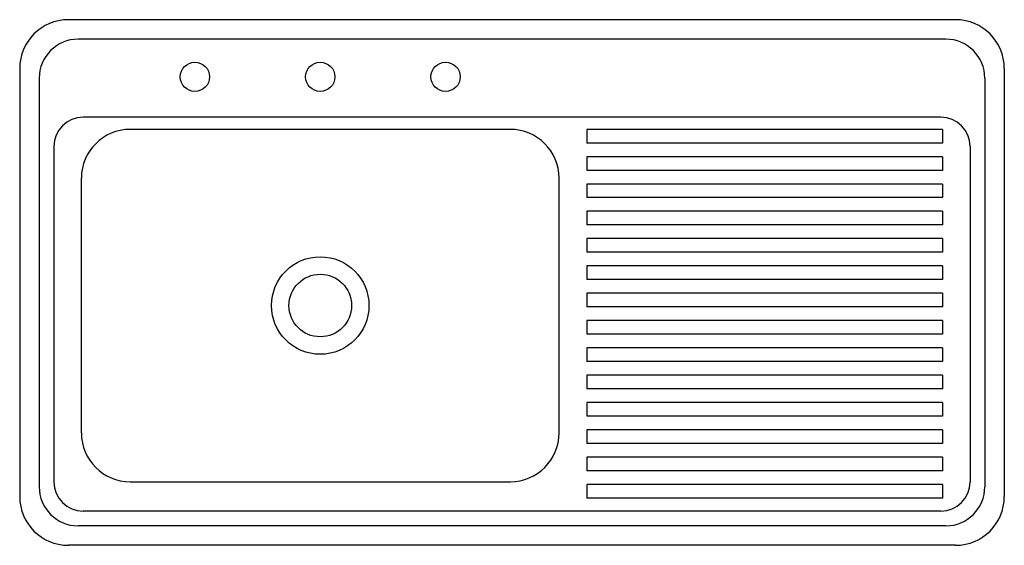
# Model space of a CAD drawing. Extents: x -0.51 to 0.51, y -0.54 to 0.
import ezdxf

# ---------------------------------------------------------------- set-up
doc = ezdxf.new("R2010")
doc.units = 0
doc.header["$MEASUREMENT"] = 0
doc.layers.add('MUEBLES', color=251, linetype='CONTINUOUS')

msp = doc.modelspace()

# ---------------------------------------------------------------- linework, layer by layer
at = {"layer": 'MUEBLES'}
for p, q in [((0.455, 0), (-0.455, 0)), ((0.445, -0.02), (-0.445, -0.02)), ((-0.505, -0.05), (-0.505, -0.489)), ((-0.505, -0.05), (-0.505, -0.489)), ((0.505, -0.05), (0.505, -0.489)), ((-0.485, -0.06), (-0.485, -0.479)), ((0.485, -0.06), (0.485, -0.479)), ((0.44, -0.1), (-0.44, -0.1)), ((-0.0017, -0.1125), (-0.3917, -0.1125)), ((0.4415, -0.1125), (0.0768, -0.1125)), ((0.0768, -0.1125), (0.0768, -0.1265)), ((0.4415, -0.1125), (0.4415, -0.1265)), ((-0.47, -0.13), (-0.47, -0.474)), ((0.4415, -0.1265), (0.0768, -0.1265)), ((0.47, -0.13), (0.47, -0.474)), ((0.4415, -0.1405), (0.0768, -0.1405)), ((0.0768, -0.1405), (0.0768, -0.1545)), ((0.4415, -0.1405), (0.4415, -0.1545)), ((0.4415, -0.1545), (0.0768, -0.1545)), ((-0.4417, -0.4238), (-0.4417, -0.1625)), ((0.0483, -0.4238), (0.0483, -0.1625)), ((0.4415, -0.1685), (0.0768, -0.1685)), ((0.0768, -0.1685), (0.0768, -0.1825)), ((0.4415, -0.1685), (0.4415, -0.1825)), ((0.4415, -0.1825), (0.0768, -0.1825)), ((0.4415, -0.1965), (0.0768, -0.1965)), ((0.0768, -0.1965), (0.0768, -0.2105)), ((0.4415, -0.1965), (0.4415, -0.2105)), ((0.4415, -0.2105), (0.0768, -0.2105)), ((0.4415, -0.2245), (0.0768, -0.2245)), ((0.0768, -0.2245), (0.0768, -0.2385)), ((0.4415, -0.2245), (0.4415, -0.2385)), ((0.4415, -0.2385), (0.0768, -0.2385)), ((0.4415, -0.2525), (0.0768, -0.2525)), ((0.0768, -0.2525), (0.0768, -0.2665)), ((0.4415, -0.2525), (0.4415, -0.2665)), ((0.4415, -0.2665), (0.0768, -0.2665)), ((0.4415, -0.2805), (0.0768, -0.2805)), ((0.0768, -0.2805), (0.0768, -0.2945)), ((0.4415, -0.2805), (0.4415, -0.2945)), ((0.4415, -0.2945), (0.0768, -0.2945)), ((0.4415, -0.3085), (0.0768, -0.3085)), ((0.0768, -0.3085), (0.0768, -0.3225)), ((0.4415, -0.3085), (0.4415, -0.3225)), ((0.4415, -0.3225), (0.0768, -0.3225)), ((0.4415, -0.3365), (0.0768, -0.3365)), ((0.0768, -0.3365), (0.0768, -0.3505)), ((0.4415, -0.3365), (0.4415, -0.3505)), ((0.4415, -0.3505), (0.0768, -0.3505)), ((0.4415, -0.3645), (0.0768, -0.3645)), ((0.0768, -0.3645), (0.0768, -0.3785)), ((0.4415, -0.3645), (0.4415, -0.3785)), ((0.4415, -0.3785), (0.0768, -0.3785)), ((0.4415, -0.3925), (0.0768, -0.3925)), ((0.0768, -0.3925), (0.0768, -0.4065)), ((0.4415, -0.3925), (0.4415, -0.4065)), ((0.4415, -0.4065), (0.0768, -0.4065)), ((0.4415, -0.4205), (0.0768, -0.4205)), ((0.0768, -0.4205), (0.0768, -0.4345)), ((0.4415, -0.4205), (0.4415, -0.4345)), ((0.4415, -0.4345), (0.0768, -0.4345)), ((0.4415, -0.4485), (0.0768, -0.4485)), ((0.0768, -0.4485), (0.0768, -0.4625)), ((0.4415, -0.4485), (0.4415, -0.4625)), ((0.4415, -0.4625), (0.0768, -0.4625)), ((-0.3917, -0.4738), (-0.0017, -0.4738)), ((0.4415, -0.4765), (0.0768, -0.4765)), ((0.0768, -0.4765), (0.0768, -0.4905)), ((0.4415, -0.4765), (0.4415, -0.4905)), ((0.4415, -0.4905), (0.0768, -0.4905)), ((0.44, -0.504), (-0.44, -0.504)), ((0.445, -0.519), (-0.445, -0.519)), ((0.455, -0.539), (-0.455, -0.539))]:
    msp.add_line(p, q, dxfattribs=at)
for centre, radius in [((-0.3253, -0.0586), 0.015), ((-0.1967, -0.0586), 0.015), ((-0.0681, -0.0586), 0.015), ((-0.1967, -0.2931), 0.05), ((-0.1967, -0.2931), 0.0321)]:
    msp.add_circle(centre, radius, dxfattribs=at)
for centre, radius, start, end in [((-0.455, -0.05), 0.05, 90, 180), ((0.455, -0.05), 0.05, 360, 90), ((-0.445, -0.06), 0.04, 90, 180), ((0.445, -0.06), 0.04, 0, 90), ((-0.44, -0.13), 0.03, 90, 180), ((0.44, -0.13), 0.03, 360, 90), ((-0.3917, -0.1625), 0.05, 90, 180), ((-0.0017, -0.1625), 0.05, 360, 90), ((-0.3917, -0.4238), 0.05, 180, 270), ((-0.0017, -0.4238), 0.05, 270, 360), ((-0.44, -0.474), 0.03, 180, 270), ((0.44, -0.474), 0.03, 270, 360), ((-0.445, -0.479), 0.04, 180, 270), ((0.445, -0.479), 0.04, 270, 360), ((-0.455, -0.489), 0.05, 180, 270), ((0.455, -0.489), 0.05, 270, 360)]:
    msp.add_arc(centre, radius, start, end, dxfattribs=at)

doc.saveas('drawing.dxf')
